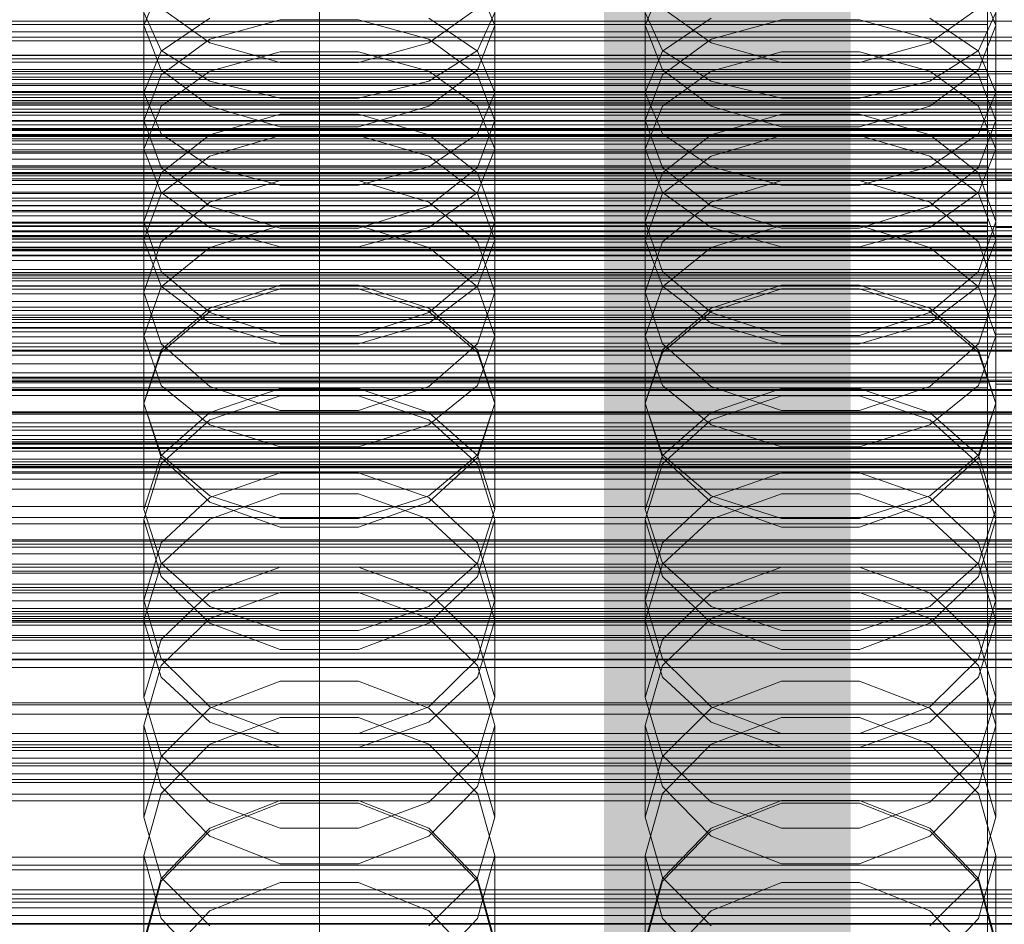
# Model space of a CAD drawing. Header units: millimetres. Extents: x -2233 to 65662, y -50530 to 6847.
# Tile 153 of 256: x 14 to 132, y -34060 to -33952. Entities that reach past the tile are written whole.
import ezdxf

# ---------------------------------------------------------------- set-up
doc = ezdxf.new("R2010")
doc.units = ezdxf.units.MM
for name, color, linetype, lineweight in [('COTAS_O', 1, 'Continuous', 0), ('COTAS_P', 1, 'Continuous', 0), ('frontal_briquetadora', 7, 'Continuous', 0), ('frontal_C01', 7, 'Continuous', 0), ('frontal_C02', 7, 'Continuous', 0), ('frontal_C03', 7, 'Continuous', 0), ('frontal_mezcladora', 7, 'Continuous', 0), ('frontal_secador', 7, 'Continuous', 0)]:
    doc.layers.add(name, color=color, linetype=linetype, lineweight=lineweight)
doc.dimstyles.new('R19_100', dxfattribs={"dimtxt": 250, "dimasz": 150, "dimexe": 150, "dimexo": 80, "dimgap": 100, "dimtad": 1, "dimtih": 1, "dimtoh": 1, "dimdsep": 46, "dimcen": 0.09, "dimadec": 0, "dimazin": 0, "dimtfac": 1, "dimtdec": 4, "dimtofl": 0, "dimtmove": 0, "dimatfit": 3, "dimfxl": 1, "dimtolj": 1, "dimtzin": 0, "dimarcsym": 0})

# ---------------------------------------------------------------- blocks, each defined once
blk = doc.blocks.new('DIM_R32_39')
at = {"layer": 'COTAS_O'}
for p, q in [((-1725, -33700), (-1575, -33655)), ((1725, -33700), (1575, -33655)), ((-1725, -34400), (-1725, -33700)), ((-1725, -33700), (1725, -33700)), ((-1725, -33700), (-1575, -33745)), ((1725, -33700), (1575, -33745)), ((1725, -34400), (1725, -33700))]:
    blk.add_line(p, q, dxfattribs=at)
blk.add_text('3450 O', height=250, dxfattribs=at).set_placement((0, -33600))
blk = doc.blocks.new('DIM_R32_40')
at = {"layer": 'COTAS_P'}
for p, q in [((-150, -32200), (550, -32200)), ((550, -32200), (505, -32350)), ((550, -34800), (550, -32200)), ((550, -32200), (595, -32350)), ((550, -34800), (505, -34650)), ((550, -34800), (595, -34650)), ((-150, -34800), (550, -34800))]:
    blk.add_line(p, q, dxfattribs=at)
blk.add_text('2600 P', height=250, rotation=90, dxfattribs=at).set_placement((450, -33500))
blk = doc.blocks.new('DIM_R32_42')
at = {"layer": 'COTAS_O'}
for p, q in [((-650, -33700), (50, -33700)), ((50, -33700), (5, -33850)), ((50, -34900), (50, -33700)), ((50, -33700), (95, -33850)), ((50, -34900), (5, -34750)), ((50, -34900), (95, -34750)), ((-650, -34900), (50, -34900))]:
    blk.add_line(p, q, dxfattribs=at)
blk.add_text('1200 O', height=250, rotation=90, dxfattribs=at).set_placement((-50, -34300))
blk = doc.blocks.new('DIM_R32_43')
at = {"layer": 'COTAS_O'}
for p, q in [((-650, -34200), (-500, -34155)), ((650, -34200), (500, -34155)), ((-650, -34900), (-650, -34200)), ((-650, -34200), (650, -34200)), ((-650, -34200), (-500, -34245)), ((650, -34200), (500, -34245)), ((650, -34900), (650, -34200))]:
    blk.add_line(p, q, dxfattribs=at)
blk.add_text('1300 O', height=250, dxfattribs=at).set_placement((0, -34100))

msp = doc.modelspace()

# ---------------------------------------------------------------- linework, layer by layer
at = {"layer": 'frontal_briquetadora'}
for p, q in [((29, -33960.462), (29, -33945.334)), ((71, -33960.462), (71, -33945.334)), ((89, -33960.462), (89, -33945.334)), ((131, -33960.462), (131, -33945.334)), ((31.08, -33947.367), (29, -33952.465)), ((71, -33952.465), (68.92, -33947.366)), ((91.08, -33947.367), (89, -33952.465)), ((131, -33952.465), (128.92, -33947.366)), ((29, -33950.89), (31.08, -33955.446)), ((36.906, -33954.52), (31.08, -33950.361)), ((68.92, -33950.361), (63.094, -33954.52)), ((68.92, -33955.446), (71, -33950.89)), ((89, -33950.89), (91.08, -33955.446)), ((96.906, -33954.52), (91.08, -33950.361)), ((128.92, -33950.361), (123.094, -33954.52)), ((128.92, -33955.446), (131, -33950.89)), ((36.907, -33951.565), (31.08, -33955.525)), ((45.326, -33951.768), (36.906, -33954.085)), ((36.906, -33954.085), (45.326, -33951.768)), ((54.674, -33951.768), (45.326, -33951.768)), ((63.094, -33954.085), (54.674, -33951.768)), ((54.674, -33951.768), (63.094, -33954.085)), ((68.92, -33955.525), (63.093, -33951.565)), ((96.907, -33951.565), (91.08, -33955.525)), ((105.326, -33951.768), (96.906, -33954.085)), ((96.906, -33954.085), (105.326, -33951.768)), ((114.674, -33951.768), (105.326, -33951.768)), ((123.094, -33954.085), (114.674, -33951.768)), ((114.674, -33951.768), (123.094, -33954.085)), ((128.92, -33955.525), (123.093, -33951.565)), ((29, -33967.266), (29, -33952.465)), ((29, -33952.465), (31.08, -33957.738)), ((68.92, -33957.738), (71, -33952.465)), ((71, -33967.266), (71, -33952.465)), ((89, -33967.266), (89, -33952.465)), ((89, -33952.465), (91.08, -33957.738)), ((128.92, -33957.738), (131, -33952.465)), ((131, -33967.266), (131, -33952.465)), ((36.906, -33954.085), (31.08, -33958.344)), ((31.08, -33958.344), (36.906, -33954.085)), ((45.326, -33956.878), (36.906, -33954.52)), ((63.094, -33954.52), (54.674, -33956.878)), ((68.92, -33958.344), (63.094, -33954.085)), ((63.094, -33954.085), (68.92, -33958.344)), ((96.906, -33954.085), (91.08, -33958.344)), ((91.08, -33958.344), (96.906, -33954.085)), ((105.326, -33956.878), (96.906, -33954.52)), ((123.094, -33954.52), (114.674, -33956.878)), ((128.92, -33958.344), (123.094, -33954.085)), ((123.094, -33954.085), (128.92, -33958.344)), ((31.08, -33955.525), (29, -33960.462)), ((31.08, -33955.446), (36.907, -33959.099)), ((36.907, -33957.922), (45.327, -33955.615)), ((45.327, -33955.615), (54.673, -33955.615)), ((54.673, -33955.615), (63.093, -33957.922)), ((63.093, -33959.099), (68.92, -33955.446)), ((71, -33960.462), (68.92, -33955.525)), ((91.08, -33955.525), (89, -33960.462)), ((91.08, -33955.446), (96.907, -33959.099)), ((96.907, -33957.922), (105.327, -33955.615)), ((105.327, -33955.615), (114.673, -33955.615)), ((114.673, -33955.615), (123.093, -33957.922)), ((123.093, -33959.099), (128.92, -33955.446)), ((131, -33960.462), (128.92, -33955.525)), ((54.674, -33956.878), (45.326, -33956.878)), ((114.674, -33956.878), (105.326, -33956.878)), ((31.08, -33957.738), (36.906, -33962.092)), ((31.08, -33962.081), (36.907, -33957.922)), ((63.093, -33957.922), (68.92, -33962.081)), ((63.094, -33962.092), (68.92, -33957.738)), ((91.08, -33957.738), (96.906, -33962.092)), ((91.08, -33962.081), (96.907, -33957.922)), ((123.093, -33957.922), (128.92, -33962.081)), ((123.094, -33962.092), (128.92, -33957.738)), ((31.08, -33958.344), (29, -33963.807)), ((36.907, -33959.099), (45.327, -33961.127)), ((54.673, -33961.127), (63.093, -33959.099)), ((71, -33963.807), (68.92, -33958.344)), ((91.08, -33958.344), (89, -33963.807)), ((96.907, -33959.099), (105.327, -33961.127)), ((114.673, -33961.127), (123.093, -33959.099)), ((131, -33963.807), (128.92, -33958.344)), ((29, -33960.462), (31.08, -33965.4)), ((68.92, -33965.4), (71, -33960.462)), ((89, -33960.462), (91.08, -33965.4)), ((128.92, -33965.4), (131, -33960.462)), ((45.327, -33961.127), (54.673, -33961.127)), ((105.327, -33961.127), (114.673, -33961.127)), ((29, -33967.266), (31.08, -33962.081)), ((36.906, -33962.092), (45.326, -33964.556)), ((54.674, -33964.556), (63.094, -33962.092)), ((68.92, -33962.081), (71, -33967.266)), ((89, -33967.266), (91.08, -33962.081)), ((96.906, -33962.092), (105.326, -33964.556)), ((114.674, -33964.556), (123.094, -33962.092)), ((128.92, -33962.081), (131, -33967.266)), ((31.08, -33969.438), (29, -33963.807)), ((29, -33978.088), (29, -33963.807)), ((36.906, -33965.539), (45.326, -33963.061)), ((45.326, -33963.061), (54.674, -33963.061)), ((54.674, -33963.061), (63.094, -33965.539)), ((71, -33963.807), (68.92, -33969.438)), ((71, -33978.088), (71, -33963.807)), ((91.08, -33969.438), (89, -33963.807)), ((89, -33978.088), (89, -33963.807)), ((96.906, -33965.539), (105.326, -33963.061)), ((105.326, -33963.061), (114.674, -33963.061)), ((114.674, -33963.061), (123.094, -33965.539)), ((131, -33963.807), (128.92, -33969.438)), ((131, -33978.088), (131, -33963.807)), ((45.326, -33964.556), (54.674, -33964.556)), ((105.326, -33964.556), (114.674, -33964.556)), ((31.08, -33965.4), (36.907, -33969.359)), ((31.08, -33970.084), (36.906, -33965.539)), ((36.907, -33968.093), (45.327, -33965.624)), ((45.327, -33965.624), (54.673, -33965.624)), ((54.673, -33965.624), (63.093, -33968.093)), ((63.093, -33969.359), (68.92, -33965.4)), ((63.094, -33965.539), (68.92, -33970.084)), ((91.08, -33965.4), (96.907, -33969.359)), ((91.08, -33970.084), (96.906, -33965.539)), ((96.907, -33968.093), (105.327, -33965.624)), ((105.327, -33965.624), (114.673, -33965.624)), ((114.673, -33965.624), (123.093, -33968.093)), ((123.093, -33969.359), (128.92, -33965.4)), ((123.094, -33965.539), (128.92, -33970.084)), ((31.08, -33972.452), (29, -33967.266)), ((71, -33967.266), (68.92, -33972.452)), ((91.08, -33972.452), (89, -33967.266)), ((131, -33967.266), (128.92, -33972.452)), ((31.08, -33972.541), (36.907, -33968.093)), ((63.093, -33968.093), (68.92, -33972.541)), ((91.08, -33972.541), (96.907, -33968.093)), ((123.093, -33968.093), (128.92, -33972.541)), ((36.906, -33974.075), (31.08, -33969.438)), ((36.907, -33969.359), (45.327, -33971.557)), ((54.673, -33971.557), (63.093, -33969.359)), ((68.92, -33969.438), (63.094, -33974.075)), ((96.906, -33974.075), (91.08, -33969.438)), ((96.907, -33969.359), (105.327, -33971.557)), ((114.673, -33971.557), (123.093, -33969.359)), ((128.92, -33969.438), (123.094, -33974.075)), ((29, -33975.899), (31.08, -33970.084)), ((45.326, -33971.009), (36.906, -33973.591)), ((54.674, -33971.009), (45.326, -33971.009)), ((63.094, -33973.591), (54.674, -33971.009)), ((68.92, -33970.084), (71, -33975.899)), ((89, -33975.899), (91.08, -33970.084)), ((105.326, -33971.009), (96.906, -33973.591)), ((114.674, -33971.009), (105.326, -33971.009)), ((123.094, -33973.591), (114.674, -33971.009)), ((128.92, -33970.084), (131, -33975.899)), ((45.327, -33971.557), (54.673, -33971.557)), ((105.327, -33971.557), (114.673, -33971.557)), ((29, -33978.088), (31.08, -33972.541)), ((36.907, -33976.61), (31.08, -33972.452)), ((68.92, -33972.452), (63.093, -33976.61)), ((68.92, -33972.541), (71, -33978.088)), ((89, -33978.088), (91.08, -33972.541)), ((96.907, -33976.61), (91.08, -33972.452)), ((128.92, -33972.452), (123.093, -33976.61)), ((128.92, -33972.541), (131, -33978.088)), ((36.906, -33973.591), (31.08, -33978.321)), ((45.326, -33976.695), (36.906, -33974.075)), ((63.094, -33974.075), (54.674, -33976.695)), ((68.92, -33978.321), (63.094, -33973.591)), ((96.906, -33973.591), (91.08, -33978.321)), ((105.326, -33976.695), (96.906, -33974.075)), ((123.094, -33974.075), (114.674, -33976.695)), ((128.92, -33978.321), (123.094, -33973.591)), ((31.08, -33981.875), (29, -33975.899)), ((29, -33989.624), (29, -33975.899)), ((45.327, -33976.379), (36.907, -33979.002)), ((45.327, -33978.918), (36.907, -33976.61)), ((54.674, -33976.695), (45.326, -33976.695)), ((54.673, -33976.379), (45.327, -33976.379)), ((63.093, -33979.002), (54.673, -33976.379)), ((63.093, -33976.61), (54.673, -33978.918)), ((71, -33975.899), (68.92, -33981.875)), ((71, -33989.624), (71, -33975.899)), ((91.08, -33981.875), (89, -33975.899)), ((89, -33989.624), (89, -33975.899)), ((105.327, -33976.379), (96.907, -33979.002)), ((105.327, -33978.918), (96.907, -33976.61)), ((114.674, -33976.695), (105.326, -33976.695)), ((114.673, -33976.379), (105.327, -33976.379)), ((123.093, -33979.002), (114.673, -33976.379)), ((123.093, -33976.61), (114.673, -33978.918)), ((131, -33975.899), (128.92, -33981.875)), ((131, -33989.624), (131, -33975.899)), ((29, -33978.088), (31.08, -33983.634)), ((68.92, -33983.634), (71, -33978.088)), ((89, -33978.088), (91.08, -33983.634)), ((128.92, -33983.634), (131, -33978.088)), ((31.08, -33978.321), (29, -33984.362)), ((36.907, -33979.002), (31.08, -33983.729)), ((54.673, -33978.918), (45.327, -33978.918)), ((68.92, -33983.729), (63.093, -33979.002)), ((71, -33984.362), (68.92, -33978.321)), ((91.08, -33978.321), (89, -33984.362)), ((96.907, -33979.002), (91.08, -33983.729)), ((114.673, -33978.918), (105.327, -33978.918)), ((128.92, -33983.729), (123.093, -33979.002)), ((131, -33984.362), (128.92, -33978.321)), ((36.906, -33986.783), (31.08, -33981.875)), ((68.92, -33981.875), (63.094, -33986.783)), ((96.906, -33986.783), (91.08, -33981.875)), ((128.92, -33981.875), (123.094, -33986.783)), ((31.08, -33983.729), (29, -33989.624)), ((31.08, -33983.634), (36.907, -33988.082)), ((45.326, -33983.539), (36.906, -33986.271)), ((36.907, -33986.673), (45.327, -33983.95)), ((54.674, -33983.539), (45.326, -33983.539)), ((45.327, -33983.95), (54.673, -33983.95)), ((54.673, -33983.95), (63.093, -33986.673)), ((63.094, -33986.271), (54.674, -33983.539)), ((63.093, -33988.082), (68.92, -33983.634)), ((71, -33989.624), (68.92, -33983.729)), ((91.08, -33983.729), (89, -33989.624)), ((91.08, -33983.634), (96.907, -33988.082)), ((105.326, -33983.539), (96.906, -33986.271)), ((96.907, -33986.673), (105.327, -33983.95)), ((114.674, -33983.539), (105.326, -33983.539)), ((105.327, -33983.95), (114.673, -33983.95)), ((114.673, -33983.95), (123.093, -33986.673)), ((123.094, -33986.271), (114.674, -33983.539)), ((123.093, -33988.082), (128.92, -33983.634)), ((131, -33989.624), (128.92, -33983.729)), ((29, -33997.699), (29, -33984.362)), ((29, -33984.362), (31.08, -33990.56)), ((68.92, -33990.56), (71, -33984.362)), ((71, -33997.699), (71, -33984.362)), ((89, -33997.699), (89, -33984.362)), ((89, -33984.362), (91.08, -33990.56)), ((128.92, -33990.56), (131, -33984.362)), ((131, -33997.699), (131, -33984.362)), ((36.906, -33986.271), (31.08, -33991.269)), ((68.92, -33991.269), (63.094, -33986.271)), ((96.906, -33986.271), (91.08, -33991.269)), ((128.92, -33991.269), (123.094, -33986.271)), ((31.08, -33991.58), (36.907, -33986.673)), ((45.326, -33989.552), (36.906, -33986.783)), ((63.094, -33986.783), (54.674, -33989.552)), ((63.093, -33986.673), (68.92, -33991.58)), ((91.08, -33991.58), (96.907, -33986.673)), ((105.326, -33989.552), (96.906, -33986.783)), ((123.094, -33986.783), (114.674, -33989.552)), ((123.093, -33986.673), (128.92, -33991.58)), ((36.907, -33988.082), (45.327, -33990.551)), ((54.673, -33990.551), (63.093, -33988.082)), ((96.907, -33988.082), (105.327, -33990.551)), ((114.673, -33990.551), (123.093, -33988.082)), ((29, -33989.624), (31.08, -33995.519)), ((54.674, -33989.552), (45.326, -33989.552)), ((68.92, -33995.519), (71, -33989.624)), ((89, -33989.624), (91.08, -33995.519)), ((114.674, -33989.552), (105.326, -33989.552)), ((128.92, -33995.519), (131, -33989.624)), ((31.08, -33990.56), (36.906, -33995.642)), ((45.327, -33990.551), (54.673, -33990.551)), ((63.094, -33995.642), (68.92, -33990.56)), ((91.08, -33990.56), (96.906, -33995.642)), ((105.327, -33990.551), (114.673, -33990.551)), ((123.094, -33995.642), (128.92, -33990.56)), ((31.08, -33991.269), (29, -33997.637)), ((29, -33997.699), (31.08, -33991.58)), ((71, -33997.637), (68.92, -33991.269)), ((68.92, -33991.58), (71, -33997.699)), ((91.08, -33991.269), (89, -33997.637)), ((89, -33997.699), (91.08, -33991.58)), ((131, -33997.637), (128.92, -33991.269)), ((128.92, -33991.58), (131, -33997.699)), ((31.08, -33995.519), (36.907, -34000.246)), ((36.906, -33995.642), (45.326, -33998.507)), ((54.674, -33998.507), (63.094, -33995.642)), ((63.093, -34000.246), (68.92, -33995.519)), ((91.08, -33995.519), (96.907, -34000.246)), ((96.906, -33995.642), (105.326, -33998.507)), ((114.674, -33998.507), (123.094, -33995.642)), ((123.093, -34000.246), (128.92, -33995.519)), ((36.906, -33999.647), (45.326, -33996.77)), ((36.907, -33998.756), (45.327, -33995.888)), ((45.326, -33996.77), (54.674, -33996.77)), ((45.327, -33995.888), (54.673, -33995.888)), ((54.673, -33995.888), (63.093, -33998.756)), ((54.674, -33996.77), (63.094, -33999.647)), ((96.906, -33999.647), (105.326, -33996.77)), ((96.907, -33998.756), (105.327, -33995.888)), ((105.326, -33996.77), (114.674, -33996.77)), ((105.327, -33995.888), (114.673, -33995.888)), ((114.673, -33995.888), (123.093, -33998.756)), ((114.674, -33996.77), (123.094, -33999.647)), ((31.08, -34004.156), (29, -33997.637)), ((29, -34010.365), (29, -33997.637)), ((31.08, -34003.818), (29, -33997.699)), ((71, -33997.637), (68.92, -34004.156)), ((71, -33997.699), (68.92, -34003.818)), ((71, -34010.365), (71, -33997.637)), ((91.08, -34004.156), (89, -33997.637)), ((89, -34010.365), (89, -33997.637)), ((91.08, -34003.818), (89, -33997.699)), ((131, -33997.637), (128.92, -34004.156)), ((131, -33997.699), (128.92, -34003.818)), ((131, -34010.365), (131, -33997.637)), ((31.08, -34003.922), (36.907, -33998.756)), ((45.326, -33998.507), (54.674, -33998.507)), ((63.093, -33998.756), (68.92, -34003.922)), ((91.08, -34003.922), (96.907, -33998.756)), ((105.326, -33998.507), (114.674, -33998.507)), ((123.093, -33998.756), (128.92, -34003.922)), ((31.08, -34004.9), (36.906, -33999.647)), ((36.907, -34000.246), (45.327, -34002.87)), ((54.673, -34002.87), (63.093, -34000.246)), ((63.094, -33999.647), (68.92, -34004.9)), ((91.08, -34004.9), (96.906, -33999.647)), ((96.907, -34000.246), (105.327, -34002.87)), ((114.673, -34002.87), (123.093, -34000.246)), ((123.094, -33999.647), (128.92, -34004.9)), ((45.327, -34002.87), (54.673, -34002.87)), ((105.327, -34002.87), (114.673, -34002.87)), ((29, -34010.365), (31.08, -34003.922)), ((36.907, -34008.725), (31.08, -34003.818)), ((68.92, -34003.818), (63.093, -34008.725)), ((68.92, -34003.922), (71, -34010.365)), ((89, -34010.365), (91.08, -34003.922)), ((96.907, -34008.725), (91.08, -34003.818)), ((128.92, -34003.818), (123.093, -34008.725)), ((128.92, -34003.922), (131, -34010.365)), ((29, -34011.581), (31.08, -34004.9)), ((36.906, -34009.49), (31.08, -34004.156)), ((68.92, -34004.156), (63.094, -34009.49)), ((68.92, -34004.9), (71, -34011.581)), ((89, -34011.581), (91.08, -34004.9)), ((96.906, -34009.49), (91.08, -34004.156)), ((128.92, -34004.156), (123.094, -34009.49)), ((128.92, -34004.9), (131, -34011.581)), ((45.326, -34005.966), (36.906, -34008.934)), ((54.674, -34005.966), (45.326, -34005.966)), ((63.094, -34008.934), (54.674, -34005.966)), ((105.326, -34005.966), (96.906, -34008.934)), ((114.674, -34005.966), (105.326, -34005.966)), ((123.094, -34008.934), (114.674, -34005.966)), ((45.327, -34008.499), (36.907, -34011.504)), ((45.327, -34011.448), (36.907, -34008.725)), ((54.673, -34008.499), (45.327, -34008.499)), ((63.093, -34011.504), (54.673, -34008.499)), ((63.093, -34008.725), (54.673, -34011.448)), ((105.327, -34008.499), (96.907, -34011.504)), ((105.327, -34011.448), (96.907, -34008.725)), ((114.673, -34008.499), (105.327, -34008.499)), ((123.093, -34011.504), (114.673, -34008.499)), ((123.093, -34008.725), (114.673, -34011.448)), ((36.906, -34008.934), (31.08, -34014.352)), ((45.326, -34012.492), (36.906, -34009.49)), ((63.094, -34009.49), (54.674, -34012.492)), ((68.92, -34014.351), (63.094, -34008.934)), ((96.906, -34008.934), (91.08, -34014.352)), ((105.326, -34012.492), (96.906, -34009.49)), ((123.094, -34009.49), (114.674, -34012.492)), ((128.92, -34014.351), (123.094, -34008.934)), ((29, -34010.365), (31.08, -34016.808)), ((68.92, -34016.808), (71, -34010.365)), ((89, -34010.365), (91.08, -34016.808)), ((128.92, -34016.808), (131, -34010.365)), ((31.08, -34018.404), (29, -34011.581)), ((29, -34023.669), (29, -34011.581)), ((36.907, -34011.504), (31.08, -34016.918)), ((54.673, -34011.448), (45.327, -34011.448)), ((68.92, -34016.918), (63.093, -34011.504)), ((71, -34011.581), (68.92, -34018.404)), ((71, -34023.669), (71, -34011.581)), ((91.08, -34018.404), (89, -34011.581)), ((89, -34023.669), (89, -34011.581)), ((96.907, -34011.504), (91.08, -34016.918)), ((114.673, -34011.448), (105.327, -34011.448)), ((128.92, -34016.918), (123.093, -34011.504)), ((131, -34011.581), (128.92, -34018.404)), ((131, -34023.669), (131, -34011.581)), ((54.674, -34012.492), (45.326, -34012.492)), ((114.674, -34012.492), (105.326, -34012.492)), ((31.08, -34014.352), (29, -34021.231)), ((71, -34021.231), (68.92, -34014.351)), ((91.08, -34014.352), (89, -34021.231)), ((131, -34021.231), (128.92, -34014.351)), ((31.08, -34016.918), (29, -34023.669)), ((31.08, -34016.808), (36.907, -34021.975)), ((63.093, -34021.975), (68.92, -34016.808)), ((71, -34023.669), (68.92, -34016.918)), ((91.08, -34016.918), (89, -34023.669)), ((91.08, -34016.808), (96.907, -34021.975)), ((123.093, -34021.975), (128.92, -34016.808)), ((131, -34023.669), (128.92, -34016.918)), ((36.907, -34020.357), (45.327, -34017.265)), ((45.327, -34017.265), (54.673, -34017.265)), ((54.673, -34017.265), (63.093, -34020.357)), ((96.907, -34020.357), (105.327, -34017.265)), ((105.327, -34017.265), (114.673, -34017.265)), ((114.673, -34017.265), (123.093, -34020.357)), ((36.906, -34023.977), (31.08, -34018.404)), ((68.92, -34018.404), (63.094, -34023.977)), ((96.906, -34023.977), (91.08, -34018.404)), ((128.92, -34018.404), (123.094, -34023.977)), ((31.08, -34025.929), (36.907, -34020.357)), ((45.326, -34020.296), (36.906, -34023.397)), ((54.674, -34020.296), (45.326, -34020.296)), ((63.094, -34023.397), (54.674, -34020.296)), ((63.093, -34020.357), (68.92, -34025.929)), ((91.08, -34025.929), (96.907, -34020.357)), ((105.326, -34020.296), (96.906, -34023.397)), ((114.674, -34020.296), (105.326, -34020.296)), ((123.094, -34023.397), (114.674, -34020.296)), ((123.093, -34020.357), (128.92, -34025.929)), ((29, -34032.877), (29, -34021.231)), ((29, -34021.231), (31.08, -34028.248)), ((68.92, -34028.248), (71, -34021.231)), ((71, -34032.877), (71, -34021.231)), ((89, -34032.877), (89, -34021.231)), ((89, -34021.231), (91.08, -34028.248)), ((128.92, -34028.248), (131, -34021.231)), ((131, -34032.877), (131, -34021.231)), ((36.907, -34021.975), (45.327, -34024.842)), ((54.673, -34024.842), (63.093, -34021.975)), ((96.907, -34021.975), (105.327, -34024.842)), ((114.673, -34024.842), (123.093, -34021.975)), ((29, -34023.669), (31.08, -34030.42)), ((36.906, -34023.397), (31.08, -34029.048)), ((45.326, -34027.11), (36.906, -34023.977)), ((63.094, -34023.977), (54.674, -34027.11)), ((68.92, -34029.048), (63.094, -34023.397)), ((68.92, -34030.42), (71, -34023.669)), ((89, -34023.669), (91.08, -34030.42)), ((96.906, -34023.397), (91.08, -34029.048)), ((105.326, -34027.11), (96.906, -34023.977)), ((123.094, -34023.977), (114.674, -34027.11)), ((128.92, -34029.048), (123.094, -34023.397)), ((128.92, -34030.42), (131, -34023.669)), ((45.327, -34024.842), (54.673, -34024.842)), ((105.327, -34024.842), (114.673, -34024.842)), ((29, -34032.877), (31.08, -34025.929)), ((68.92, -34025.929), (71, -34032.877)), ((89, -34032.877), (91.08, -34025.929)), ((128.92, -34025.929), (131, -34032.877)), ((54.674, -34027.11), (45.326, -34027.11)), ((114.674, -34027.11), (105.326, -34027.11)), ((31.08, -34028.248), (36.906, -34033.973)), ((63.094, -34033.973), (68.92, -34028.248)), ((91.08, -34028.248), (96.906, -34033.973)), ((123.094, -34033.973), (128.92, -34028.248)), ((31.08, -34029.048), (29, -34036.213)), ((71, -34036.213), (68.92, -34029.048)), ((91.08, -34029.048), (89, -34036.213)), ((131, -34036.213), (128.92, -34029.048)), ((31.08, -34030.42), (36.907, -34035.834)), ((36.907, -34034.145), (45.327, -34030.928)), ((45.327, -34030.928), (54.673, -34030.928)), ((54.673, -34030.928), (63.093, -34034.145)), ((63.093, -34035.834), (68.92, -34030.42)), ((91.08, -34030.42), (96.907, -34035.834)), ((96.907, -34034.145), (105.327, -34030.928)), ((105.327, -34030.928), (114.673, -34030.928)), ((114.673, -34030.928), (123.093, -34034.145)), ((123.093, -34035.834), (128.92, -34030.42)), ((31.08, -34039.824), (29, -34032.877)), ((71, -34032.877), (68.92, -34039.824)), ((91.08, -34039.824), (89, -34032.877)), ((131, -34032.877), (128.92, -34039.824)), ((31.08, -34039.942), (36.907, -34034.145)), ((36.906, -34033.973), (45.326, -34037.189)), ((54.674, -34037.189), (63.094, -34033.973)), ((63.093, -34034.145), (68.92, -34039.942)), ((91.08, -34039.942), (96.907, -34034.145)), ((96.906, -34033.973), (105.326, -34037.189)), ((114.674, -34037.189), (123.094, -34033.973)), ((123.093, -34034.145), (128.92, -34039.942)), ((36.906, -34038.466), (45.326, -34035.24)), ((36.907, -34035.834), (45.327, -34038.839)), ((45.326, -34035.24), (54.674, -34035.24)), ((54.673, -34038.839), (63.093, -34035.834)), ((54.674, -34035.24), (63.094, -34038.466)), ((96.906, -34038.466), (105.326, -34035.24)), ((96.907, -34035.834), (105.327, -34038.839)), ((105.326, -34035.24), (114.674, -34035.24)), ((114.673, -34038.839), (123.093, -34035.834)), ((114.674, -34035.24), (123.094, -34038.466)), ((31.08, -34043.507), (29, -34036.213)), ((29, -34047.171), (29, -34036.213)), ((71, -34036.213), (68.92, -34043.507)), ((71, -34047.171), (71, -34036.213)), ((91.08, -34043.507), (89, -34036.213)), ((89, -34047.171), (89, -34036.213)), ((131, -34036.213), (128.92, -34043.507)), ((131, -34047.171), (131, -34036.213)), ((45.326, -34037.189), (54.674, -34037.189)), ((105.326, -34037.189), (114.674, -34037.189)), ((31.08, -34044.338), (36.906, -34038.466)), ((45.327, -34038.839), (54.673, -34038.839)), ((63.094, -34038.466), (68.92, -34044.338)), ((91.08, -34044.338), (96.906, -34038.466)), ((105.327, -34038.839), (114.673, -34038.839)), ((123.094, -34038.466), (128.92, -34044.338)), ((29, -34047.171), (31.08, -34039.942)), ((36.907, -34045.396), (31.08, -34039.824)), ((68.92, -34039.824), (63.093, -34045.396)), ((68.92, -34039.942), (71, -34047.171)), ((89, -34047.171), (91.08, -34039.942)), ((96.907, -34045.396), (91.08, -34039.824)), ((128.92, -34039.824), (123.093, -34045.396)), ((128.92, -34039.942), (131, -34047.171)), ((36.906, -34049.448), (31.08, -34043.507)), ((68.92, -34043.507), (63.094, -34049.448)), ((96.906, -34049.448), (91.08, -34043.507)), ((128.92, -34043.507), (123.094, -34049.448)), ((29, -34051.77), (31.08, -34044.338)), ((45.327, -34045.18), (36.907, -34048.514)), ((54.673, -34045.18), (45.327, -34045.18)), ((63.093, -34048.514), (54.673, -34045.18)), ((68.92, -34044.338), (71, -34051.77)), ((89, -34051.77), (91.08, -34044.338)), ((105.327, -34045.18), (96.907, -34048.514)), ((114.673, -34045.18), (105.327, -34045.18)), ((123.093, -34048.514), (114.673, -34045.18)), ((128.92, -34044.338), (131, -34051.77)), ((45.326, -34045.526), (36.906, -34048.83)), ((45.327, -34048.488), (36.907, -34045.396)), ((54.674, -34045.526), (45.326, -34045.526)), ((63.093, -34045.396), (54.673, -34048.488)), ((63.094, -34048.83), (54.674, -34045.526)), ((105.326, -34045.526), (96.906, -34048.83)), ((105.327, -34048.488), (96.907, -34045.396)), ((114.674, -34045.526), (105.326, -34045.526)), ((123.093, -34045.396), (114.673, -34048.488)), ((123.094, -34048.83), (114.674, -34045.526)), ((29, -34047.171), (31.08, -34054.4)), ((68.92, -34054.4), (71, -34047.171)), ((89, -34047.171), (91.08, -34054.4)), ((128.92, -34054.4), (131, -34047.171)), ((36.907, -34048.514), (31.08, -34054.522)), ((36.906, -34048.83), (31.08, -34054.842)), ((54.673, -34048.488), (45.327, -34048.488)), ((68.92, -34054.522), (63.093, -34048.514)), ((68.92, -34054.842), (63.094, -34048.83)), ((96.907, -34048.514), (91.08, -34054.522)), ((96.906, -34048.83), (91.08, -34054.842)), ((114.673, -34048.488), (105.327, -34048.488)), ((128.92, -34054.522), (123.093, -34048.514)), ((128.92, -34054.842), (123.094, -34048.83)), ((45.326, -34052.781), (36.906, -34049.448)), ((63.094, -34049.448), (54.674, -34052.781)), ((105.326, -34052.781), (96.906, -34049.448)), ((123.094, -34049.448), (114.674, -34052.781)), ((-160, -34051.97), (200, -34051.97)), ((31.08, -34059.324), (29, -34051.77)), ((29, -34062.014), (29, -34051.77)), ((71, -34051.77), (68.92, -34059.324)), ((71, -34062.014), (71, -34051.77)), ((91.08, -34059.324), (89, -34051.77)), ((89, -34062.014), (89, -34051.77)), ((131, -34051.77), (128.92, -34059.324)), ((131, -34062.014), (131, -34051.77)), ((54.674, -34052.781), (45.326, -34052.781)), ((114.674, -34052.781), (105.326, -34052.781)), ((31.08, -34054.522), (29, -34062.014)), ((31.08, -34054.4), (36.907, -34060.197)), ((63.093, -34060.197), (68.92, -34054.4)), ((71, -34062.014), (68.92, -34054.522)), ((91.08, -34054.522), (89, -34062.014)), ((91.08, -34054.4), (96.907, -34060.197)), ((123.093, -34060.197), (128.92, -34054.4)), ((131, -34062.014), (128.92, -34054.522)), ((31.08, -34054.842), (29, -34062.443)), ((36.907, -34058.398), (45.327, -34054.99)), ((45.327, -34054.99), (54.673, -34054.99)), ((54.673, -34054.99), (63.093, -34058.398)), ((71, -34062.443), (68.92, -34054.842)), ((91.08, -34054.842), (89, -34062.443)), ((96.907, -34058.398), (105.327, -34054.99)), ((105.327, -34054.99), (114.673, -34054.99)), ((114.673, -34054.99), (123.093, -34058.398)), ((131, -34062.443), (128.92, -34054.842)), ((-160, -34056.386), (200, -34056.386)), ((31.08, -34064.539), (36.907, -34058.398)), ((36.906, -34065.466), (31.08, -34059.324)), ((63.093, -34058.398), (68.92, -34064.539)), ((68.92, -34059.324), (63.094, -34065.466)), ((91.08, -34064.539), (96.907, -34058.398)), ((96.906, -34065.466), (91.08, -34059.324)), ((123.093, -34058.398), (128.92, -34064.539)), ((128.92, -34059.324), (123.094, -34065.466))]:
    msp.add_line(p, q, dxfattribs=at)
at = {"layer": 'frontal_C01'}
for p, q in [((130, -34196.607), (130, -33921.603)), ((130, -33927.361), (130, -34202.366)), ((130, -33945.754), (130, -33952.347)), ((-148, -33951.948), (148, -33951.948)), ((130, -33957.704), (130, -33951.11)), ((-130, -33952.347), (130, -33952.347)), ((130, -33952.347), (130, -33958.898)), ((-148, -33953.846), (148, -33953.846)), ((-148, -33954.269), (148, -33954.269)), ((-148, -33956.038), (148, -33956.038)), ((-148, -33956.417), (148, -33956.417)), ((-148, -33957.936), (148, -33957.936)), ((-130, -33957.704), (130, -33957.704)), ((130, -33963.89), (130, -33957.704)), ((-148, -33958.246), (148, -33958.246)), ((-130, -33958.898), (130, -33958.898)), ((130, -33958.898), (130, -33964.96)), ((-148, -33959.411), (148, -33959.411)), ((-148, -33959.63), (148, -33959.63)), ((-148, -33960.363), (148, -33960.363)), ((-148, -33960.476), (148, -33960.476)), ((-450, -33961.082), (450, -33961.082)), ((-148, -33960.726), (148, -33960.726)), ((-130, -33963.89), (130, -33963.89)), ((130, -33969.247), (130, -33963.89)), ((-130, -33964.96), (130, -33964.96)), ((130, -33964.96), (130, -33970.121)), ((-130, -33969.247), (130, -33969.247)), ((130, -33973.41), (130, -33969.247)), ((-130, -33970.121), (130, -33970.121)), ((130, -33970.121), (130, -33974.028)), ((131, -33976.616), (131, -33970.971)), ((131, -33970.971), (149, -33970.971)), ((131, -34016.636), (131, -33970.971)), ((-130, -33973.41), (130, -33973.41)), ((130, -33976.096), (130, -33973.41)), ((-130, -33974.028), (130, -33974.028)), ((130, -33974.028), (130, -33976.416)), ((-130, -33976.096), (130, -33976.096)), ((-130, -33976.416), (130, -33976.416)), ((130, -33977.121), (130, -33976.096)), ((130, -33976.416), (130, -33977.121)), ((149, -33976.616), (131, -33976.616)), ((131, -34022.281), (131, -33976.616)), ((-130, -33977.121), (130, -33977.121)), ((-425, -34011.33), (425, -34011.33)), ((149, -34016.636), (131, -34016.636)), ((131, -34016.636), (131, -34022.281)), ((425, -34022.842), (-425, -34022.842)), ((131, -34022.281), (149, -34022.281)), ((425, -34025.668), (-425, -34025.668)), ((-425, -34037.18), (425, -34037.18))]:
    msp.add_line(p, q, dxfattribs=at)
at = {"layer": 'frontal_C02'}
for p, q in [((130, -34230.937), (130, -33940.443)), ((130, -33946.173), (130, -34236.667)), ((130, -33948.958), (130, -33953.206)), ((130, -33956.831), (130, -33951.739)), ((-130, -33953.206), (130, -33953.206)), ((130, -33953.206), (130, -33958.627)), ((-130, -33956.831), (130, -33956.831)), ((130, -33962.848), (130, -33956.831)), ((-130, -33958.627), (130, -33958.627)), ((130, -33958.627), (130, -33964.852)), ((-148, -33961.426), (148, -33961.426)), ((-148, -33961.637), (148, -33961.637)), ((-148, -33961.828), (148, -33961.828)), ((-148, -33962.447), (148, -33962.447)), ((-148, -33962.815), (148, -33962.815)), ((130, -33962.848), (-130, -33962.848)), ((130, -33969.381), (130, -33962.848)), ((-148, -33963.8), (148, -33963.8)), ((-148, -33964.32), (148, -33964.32)), ((-130, -33964.852), (130, -33964.852)), ((130, -33964.852), (130, -33971.456)), ((-148, -33965.604), (148, -33965.604)), ((-148, -33966.241), (148, -33966.241)), ((430, -33967.57), (-430, -33967.57)), ((148, -33967.736), (-148, -33967.736)), ((-148, -33968.446), (148, -33968.446)), ((-130, -33969.381), (130, -33969.381)), ((130, -33975.985), (130, -33969.381)), ((-148, -33970.051), (148, -33970.051)), ((-148, -33970.786), (148, -33970.786)), ((-130, -33971.456), (130, -33971.456)), ((130, -33971.456), (130, -33977.989)), ((430, -33972.57), (-430, -33972.57)), ((-148, -33972.391), (148, -33972.391)), ((-148, -33973.101), (148, -33973.101)), ((-148, -33974.596), (148, -33974.596)), ((-148, -33975.233), (148, -33975.233)), ((-148, -33976.517), (148, -33976.517)), ((-130, -33975.985), (130, -33975.985)), ((130, -33982.21), (130, -33975.985)), ((-148, -33977.037), (148, -33977.037)), ((-148, -33978.022), (148, -33978.022)), ((-130, -33977.989), (130, -33977.989)), ((130, -33977.989), (130, -33984.006)), ((-148, -33978.39), (148, -33978.39)), ((-148, -33979.009), (148, -33979.009)), ((-148, -33979.2), (148, -33979.2)), ((-148, -33979.411), (148, -33979.411)), ((-130, -33982.21), (130, -33982.21)), ((130, -33987.631), (130, -33982.21)), ((-130, -33984.006), (130, -33984.006)), ((130, -33984.006), (130, -33989.098)), ((-130, -33987.631), (130, -33987.631)), ((130, -33991.879), (130, -33987.631)), ((-130, -33989.098), (130, -33989.098)), ((130, -33989.098), (130, -33992.916)), ((131, -33995.354), (131, -33989.393)), ((131, -33989.393), (149, -33989.393)), ((131, -34034.829), (131, -33989.393)), ((-130, -33991.879), (130, -33991.879)), ((130, -33994.664), (130, -33991.879)), ((-130, -33992.916), (130, -33992.916)), ((130, -33992.916), (130, -33995.201)), ((-130, -33994.664), (130, -33994.664)), ((130, -33995.797), (130, -33994.664)), ((-130, -33995.201), (130, -33995.201)), ((-130, -33995.797), (130, -33995.797)), ((130, -33995.201), (130, -33995.797)), ((149, -33995.354), (131, -33995.354)), ((131, -34040.79), (131, -33995.354)), ((430, -34022.57), (-430, -34022.57)), ((430, -34027.57), (-430, -34027.57)), ((-425, -34029.285), (425, -34029.285)), ((149, -34034.829), (131, -34034.829)), ((131, -34034.829), (131, -34040.79)), ((425, -34040.739), (-425, -34040.739)), ((131, -34040.79), (149, -34040.79)), ((425, -34044.426), (-425, -34044.426)), ((-425, -34055.88), (425, -34055.88))]:
    msp.add_line(p, q, dxfattribs=at)
at = {"layer": 'frontal_C03'}
for p, q in [((1250, -33962.8), (-1250, -33962.8)), ((1250, -33963.186), (-1250, -33963.186)), ((1250, -33963.852), (-1250, -33963.852)), ((-1250, -33964.784), (1250, -33964.784)), ((1250, -33965.497), (-1250, -33965.497)), ((1250, -33965.583), (-1250, -33965.583)), ((1250, -33965.726), (-1250, -33965.726)), ((1250, -33966.658), (-1250, -33966.658)), ((1250, -33967.324), (-1250, -33967.324)), ((1250, -33967.71), (-1250, -33967.71)), ((1250, -33970.196), (-1250, -33970.196)), ((1250, -33970.441), (-1250, -33970.441)), ((1250, -33978.964), (-1250, -33978.964)), ((1250, -33979.33), (-1250, -33979.33)), ((1250, -33981.633), (-1250, -33981.633)), ((1250, -33982.02), (-1250, -33982.02)), ((1250, -33982.686), (-1250, -33982.686)), ((-1250, -33983.618), (1250, -33983.618)), ((1250, -33984.56), (-1250, -33984.56)), ((1250, -33985.492), (-1250, -33985.492)), ((1250, -33986.158), (-1250, -33986.158)), ((1496, -33987.104), (-1496, -33987.104)), ((1496, -33987.13), (-1496, -33987.13)), ((1250, -33986.544), (-1250, -33986.544)), ((1496, -33988.572), (-1496, -33988.572)), ((1496, -33988.648), (-1496, -33988.648)), ((1250, -33990.466), (-1250, -33990.466)), ((-1250, -33990.898), (1250, -33990.898)), ((1496, -33991.312), (-1496, -33991.312)), ((1496, -33991.426), (-1496, -33991.426)), ((1496, -33994.906), (-1496, -33994.906)), ((-1496, -33995.041), (1496, -33995.041)), ((1496, -33998.808), (-1496, -33998.808)), ((1496, -33998.943), (-1496, -33998.943)), ((1250, -34000.467), (-1250, -34000.467)), ((1250, -34000.854), (-1250, -34000.854)), ((1250, -34001.519), (-1250, -34001.519)), ((1496, -34002.423), (-1496, -34002.423)), ((1496, -34002.537), (-1496, -34002.537)), ((-1250, -34002.452), (1250, -34002.452)), ((1250, -34002.951), (-1250, -34002.951)), ((1250, -34003.383), (-1250, -34003.383)), ((1250, -34003.393), (-1250, -34003.393)), ((1496, -34005.201), (-1496, -34005.201)), ((1496, -34005.277), (-1496, -34005.277)), ((1250, -34004.326), (-1250, -34004.326)), ((1250, -34004.992), (-1250, -34004.992)), ((1250, -34005.378), (-1250, -34005.378)), ((1496, -34006.719), (-1496, -34006.719)), ((1496, -34006.746), (-1496, -34006.746)), ((1250, -34014.519), (-1250, -34014.519)), ((1250, -34014.885), (-1250, -34014.885)), ((1250, -34019.301), (-1250, -34019.301)), ((1250, -34019.687), (-1250, -34019.687)), ((1250, -34020.353), (-1250, -34020.353)), ((-1250, -34021.286), (1250, -34021.286)), ((1250, -34022.227), (-1250, -34022.227)), ((1250, -34023.16), (-1250, -34023.16)), ((1250, -34023.409), (-1250, -34023.409)), ((1250, -34023.653), (-1250, -34023.653)), ((1250, -34023.826), (-1250, -34023.826)), ((1250, -34024.212), (-1250, -34024.212)), ((1250, -34028.266), (-1250, -34028.266)), ((1250, -34028.352), (-1250, -34028.352)), ((1250, -34038.135), (-1250, -34038.135)), ((1250, -34038.521), (-1250, -34038.521)), ((1250, -34039.187), (-1250, -34039.187)), ((-1250, -34040.12), (1250, -34040.12)), ((1250, -34041.061), (-1250, -34041.061)), ((1250, -34041.994), (-1250, -34041.994)), ((1250, -34042.659), (-1250, -34042.659)), ((1250, -34043.046), (-1250, -34043.046)), ((1250, -34056.969), (-1250, -34056.969)), ((1250, -34057.355), (-1250, -34057.355)), ((1250, -34058.021), (-1250, -34058.021)), ((-1250, -34058.953), (1250, -34058.953)), ((1250, -34059.895), (-1250, -34059.895))]:
    msp.add_line(p, q, dxfattribs=at)
at = {"layer": 'frontal_mezcladora'}
for p, q in [((-280, -34020), (280, -34020)), ((-260, -34020), (260, -34020)), ((-260, -34060), (260, -34060))]:
    msp.add_line(p, q, dxfattribs=at)
at = {"layer": 'frontal_secador'}
for p, q in [((-1250, -33956), (1250, -33956)), ((-1250, -33962), (1250, -33962)), ((-1250, -33965), (1250, -33965)), ((1250, -33966), (-1250, -33966)), ((-1250, -33966.659), (1250, -33966.659)), ((1250, -33969.659), (-1250, -33969.659)), ((-1250, -33971), (1250, -33971)), ((1250, -33974), (-1250, -33974)), ((-1250, -33974.728), (1250, -33974.728)), ((-1250, -33977.588), (1250, -33977.588)), ((1250, -33977.611), (-1250, -33977.611)), ((1250, -33977.728), (-1250, -33977.728)), ((-1250, -33979.387), (1250, -33979.387)), ((1250, -33979.918), (-1250, -33979.918)), ((-1250, -33980), (1250, -33980)), ((1250, -33980.588), (-1250, -33980.588)), ((1250, -33982.387), (-1250, -33982.387)), ((1250, -33983), (-1250, -33983)), ((-1250, -33983.65), (1250, -33983.65)), ((1250, -33984), (-1250, -33984)), ((1250, -33987.382), (-1250, -33987.382)), ((-1250, -33988), (1250, -33988)), ((1250, -33989.689), (-1250, -33989.689)), ((1250, -33994), (-1250, -33994)), ((1250, -33994.545), (-1250, -33994.545)), ((1250, -33996), (-1250, -33996)), ((1250, -33996.144), (-1250, -33996.144)), ((1250, -33996.709), (-1250, -33996.709)), ((1250, -33998.686), (-1250, -33998.686)), ((1250, -34000), (-1250, -34000)), ((1320, -34002), (-1320, -34002)), ((1320, -34002.273), (-1320, -34002.273)), ((1250, -34002), (-1250, -34002)), ((1320, -34003.072), (-1320, -34003.072)), ((1320, -34004.343), (-1320, -34004.343)), ((1250, -34004.651), (-1250, -34004.651)), ((1320, -34006), (-1320, -34006)), ((1250, -34005.859), (-1250, -34005.859)), ((-1250, -34006), (1250, -34006)), ((1320, -34007.929), (-1320, -34007.929)), ((-1320, -34010), (1320, -34010)), ((-1250, -34010), (1250, -34010)), ((1320, -34012.071), (-1320, -34012.071)), ((1320, -34014), (-1320, -34014)), ((1250, -34014.141), (-1250, -34014.141)), ((1320, -34015.657), (-1320, -34015.657)), ((1320, -34016.928), (-1320, -34016.928)), ((1320, -34017.727), (-1320, -34017.727)), ((1320, -34018), (-1320, -34018)), ((1250, -34017.285), (-1250, -34017.285)), ((1250, -34018), (-1250, -34018)), ((1250, -34021.314), (-1250, -34021.314)), ((1250, -34023.856), (-1250, -34023.856)), ((1250, -34025.455), (-1250, -34025.455)), ((1250, -34026), (-1250, -34026)), ((1360, -34033.5), (-1360, -34033.5)), ((1250, -34033.75), (-1250, -34033.75)), ((1360, -34034.863), (-1360, -34034.863)), ((1360, -34038.859), (-1360, -34038.859)), ((1360, -34045.216), (-1360, -34045.216)), ((1360, -34053.5), (-1360, -34053.5)), ((1250, -34052.924), (-1250, -34052.924))]:
    msp.add_line(p, q, dxfattribs=at)

# ---------------------------------------------------------------- dimensions: what is measured, and where the dimension line sits
at = {"layer": 'COTAS_O'}
for p1, p2, distance, picture, middle in [((-650, -34900), (-650, -33700), -700, 'DIM_R32_42', (50, -34300)), ((-1725, -34400), (1725, -34400), 700, 'DIM_R32_39', (0, -33700)), ((-650, -34900), (650, -34900), 700, 'DIM_R32_43', (0, -34200))]:
    dim = msp.add_aligned_dim(p1=p1, p2=p2, distance=distance, text='<> O', dimstyle='R19_100', dxfattribs=at)
    dim.commit()
    dim.dimension.update_dxf_attribs({"geometry": picture, "text_midpoint": middle})
at = {"layer": 'COTAS_P'}
dim = msp.add_aligned_dim(p1=(-150, -34800), p2=(-150, -32200), distance=-700, text='<> P', dimstyle='R19_100', dxfattribs=at)
dim.commit()
dim.dimension.update_dxf_attribs({"geometry": 'DIM_R32_40', "text_midpoint": (550, -33500)})

doc.saveas('drawing.dxf')
